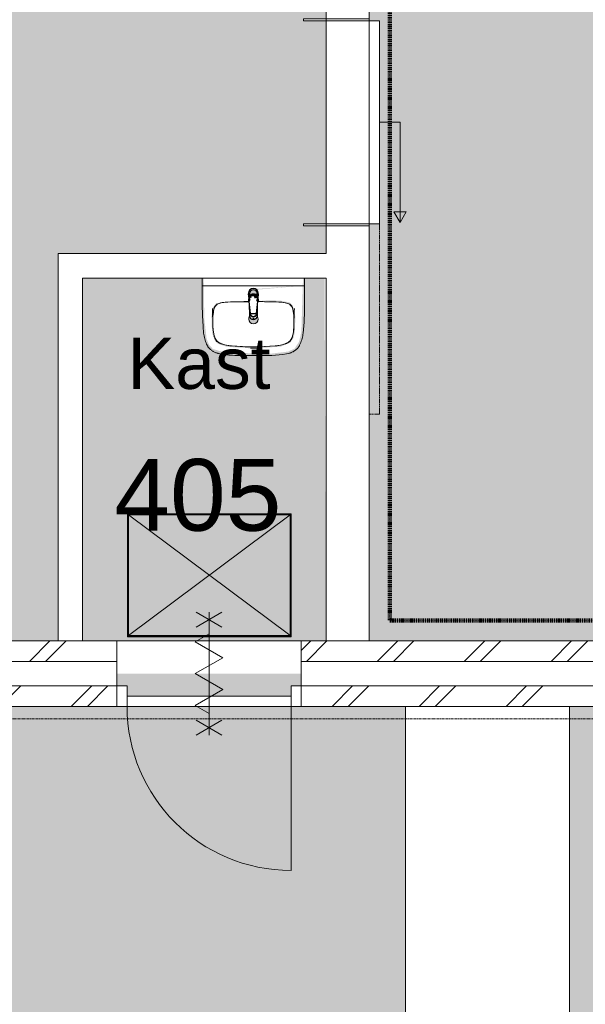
# Model space of a CAD drawing. Header units: millimetres. Extents: x 16153 to 91926, y 4686 to 113494.
# Tile 39 of 55: x 30527 to 33287, y 74738 to 79541. Entities that reach past the tile are written whole.
import ezdxf

# ---------------------------------------------------------------- set-up
doc = ezdxf.new("R2010")
doc.units = ezdxf.units.MM
for name, pattern in [('Afbreeklijn', [9, 5, -2, 0, -2]), ('ARC Dash', [4, 2, -2]), ('ARC Grid Line', [22.225, 12.7, -3.175, 3.175, -3.175])]:
    doc.linetypes.add(name, pattern=pattern)
for name, color, linetype, lineweight in [('A--A2__Ruwbouw', 8, 'Continuous', 15), ('A--AR9__AlgVoorz', 1, 'Continuous', 9), ('A--L$01A__Algemeen', 7, 'Continuous', 9), ('A--L$07A__Stramien', 1, 'Continuous', 13), ('A--L22__Binnenwanden', 2, 'Continuous', 9), ('A--L3__Afbouw', 2, 'Continuous', 9), ('A--L74__VasteSanitaireVoorz', 1, 'Continuous', 9), ('A--L82__LosseGebruikersInvent', 1, 'Continuous', 9), ('A--LD21__DetailPenFijnHidden', 1, 'Continuous', 9), ('A--LD30__DetailPenMiddel', 3, 'Continuous', 9), ('A--LR9__AlgVoorz', 7, 'Continuous', 9), ('A--TR9__AlgVoorz', 1, 'Continuous', 13)]:
    doc.layers.add(name, color=color, linetype=linetype, lineweight=lineweight)
doc.styles.add('Arial', font='arial.ttf', dxfattribs={"height": 350})
doc.styles.add('Arial_1', font='arial.ttf', dxfattribs={"height": 250})
pattern_1 = [(225, (37462.76, 76511.44), (212.132, -212.132), []), (225, (37462.76, 74311.44), (212.132, -212.132), [])]

# ---------------------------------------------------------------- blocks, each defined once
blk = doc.blocks.new('32_DO_WB_vo deur enkel2 - vo 2-2241165-AB-Begane grond')
at = {"layer": 'A--L$01A__Algemeen'}
for p, q in [((56.7, 300), (183.3, 226.9)), ((56.7, 226.9), (183.3, 300)), ((120, -300), (120, 300)), ((120, -300), (120, 300)), ((120, -300), (120, 300)), ((52.5, 155.9), (120, 194.9)), ((187.5, 77.9), (52.5, 155.9)), ((52.5, 0), (187.5, 77.9)), ((187.5, -77.9), (52.5, 0)), ((52.5, -155.9), (187.5, -77.9)), ((120, -194.9), (52.5, -155.9)), ((520, -160), (520, -960)), ((56.7, -300), (183.3, -226.9)), ((56.7, -226.9), (183.3, -300))]:
    blk.add_line(p, q, dxfattribs=at)
blk.add_arc((520, -160), 800, 180, 270, dxfattribs=at)
at = {"layer": 'A--L3__Afbouw'}
for p, q in [((-330, -160), (-330, -60)), ((-330, -60), (-280, -60)), ((-280, -60), (-280, -160)), ((520, -160), (520, -60)), ((520, -60), (570, -60)), ((570, -60), (570, -160)), ((-280, -110), (520, -110)), ((-280, -160), (-280, -110)), ((520, -110), (520, -160)), ((-280, -160), (-330, -160)), ((520, -160), (-280, -160)), ((570, -160), (520, -160))]:
    blk.add_line(p, q, dxfattribs=at)
blk = doc.blocks.new('74_PF_wastafel 50x38_sphinx300_un - 74_PF_wastafel 50x38_sphinx300_un-V25-AB-Begane grond')
at = {"layer": 'A--L74__VasteSanitaireVoorz'}
for p, q in [((-250, 0), (-250, -37.5)), ((250, -37.5), (250, 0)), ((-250, -37.5), (-250, -129)), ((-250, -37.5), (-241, -37.5)), ((-250, -37.5), (-242, -37.5)), ((-242, -37.5), (242, -37.5)), ((242, -37.5), (250, -37.5)), ((250, -129), (250, -37.5)), ((-124.1, -117.2), (-20.7, -115.6)), ((21.7, -115.1), (124.1, -117.2))]:
    blk.add_line(p, q, dxfattribs=at)
at = {"layer": 'A--L74__VasteSanitaireVoorz', "lineweight": 25}
for p, q in [((-21, -99.7), (-23.8, -77.6)), ((23.8, -77.6), (21, -99.7)), ((-23, -98.5), (-23, -107.4)), ((-23, -98.5), (-21.6, -106)), ((-20, -98.6), (-23, -98.5)), ((-21.8, -114.8), (-15.5, -173.4)), ((-20.7, -113.1), (-21, -99.6)), ((-20.8, -101.2), (-20.6, -113)), ((-20.5, -126.4), (-19.8, -183.7)), ((15.5, -173.4), (21.8, -114.8)), ((19.7, -183.7), (20.4, -126.7)), ((23, -98.5), (20, -98.6)), ((21, -99.6), (20.6, -114.9)), ((20.6, -114.9), (20.8, -101.2)), ((23, -107.4), (23, -98.5)), ((-15.3, -173.4), (0, -173.4)), ((-15.2, -173.4), (15.2, -173.4)), ((0, -173.4), (15.3, -173.4))]:
    blk.add_line(p, q, dxfattribs=at)
at = {"layer": 'A--L74__VasteSanitaireVoorz', "flags": 128}
for points in [[(250, -37.5), (249.7, -37.5), (248.8, -37.5), (247.4, -37.5), (245.5, -37.5), (243.3, -37.5), (241, -37.5)], [(-250, -129), (-248.9, -182.6), (-245.7, -236.1), (-242.7, -269.1)], [(-193, -153.2), (-192.7, -151.6), (-192.3, -150.1), (-191.8, -148.6), (-191.3, -147.1), (-190.7, -145.6), (-190.1, -144.1), (-189.4, -142.7), (-188.6, -141.3), (-187.8, -139.9), (-187, -138.6), (-186.1, -137.3), (-185.1, -136), (-184.1, -134.8), (-183, -133.6), (-181.9, -132.5), (-180.8, -131.4), (-179.6, -130.3), (-178.3, -129.3), (-177.1, -128.5)], [(-167.2, -123.7), (-159.8, -121.9), (-152.4, -120.3), (-145, -119.1), (-137.5, -118.1), (-129.9, -117.5), (-124.1, -117.2)], [(124.1, -117.2), (131.7, -117.6), (139.2, -118.3), (146.7, -119.4), (154.2, -120.7), (161.6, -122.3), (167.2, -123.7)], [(177.1, -128.5), (178.4, -129.4), (179.6, -130.4), (180.8, -131.5), (182, -132.6), (183.1, -133.7), (184.2, -134.9), (185.2, -136.1), (186.1, -137.4), (187, -138.7), (187.9, -140), (188.7, -141.4), (189.4, -142.8), (190.1, -144.2), (190.8, -145.7), (191.3, -147.2), (191.9, -148.7), (192.3, -150.2), (192.7, -151.8), (193, -153.2)], [(242.7, -269.1), (247.2, -215.7), (249.6, -162.1), (250, -129)], [(-197.2, -242.1), (-197.9, -221.1), (-197.7, -200.1), (-197.2, -187.1)], [(-197.2, -187.1), (-196.5, -177.3), (-195.4, -167.6), (-193.9, -157.9), (-193, -153.2)], [(193, -153.2), (194.7, -162.8), (196, -172.5), (196.9, -182.3), (197.2, -187.1)], [(197.2, -187.1), (197.9, -208), (197.7, -229), (197.2, -242.1)], [(-242.7, -269.1), (-241.8, -276), (-240.7, -282.8), (-239.3, -289.5), (-237.6, -296.2), (-235.7, -302.8), (-233.4, -309.4), (-231, -315.8), (-228.3, -322.2), (-225.6, -327.8)], [(-191.5, -282.5), (-193.4, -273.3), (-195, -264.1), (-196.2, -254.8), (-197, -245.4), (-197.2, -242.1)], [(-157.2, -320.6), (-159.2, -319.8), (-161.1, -319), (-163.1, -318.1), (-164.9, -317.2), (-166.8, -316.1), (-168.6, -315), (-170.3, -313.9), (-172, -312.6), (-173.7, -311.3), (-175.3, -309.9), (-176.8, -308.5), (-178.3, -307), (-179.8, -305.4), (-181.1, -303.8), (-182.4, -302.1), (-183.6, -300.4), (-184.8, -298.6), (-185.9, -296.8), (-186.9, -295), (-187.8, -293.1), (-188.7, -291.1), (-189.5, -289.2), (-190.2, -287.2), (-190.8, -285.2), (-191.3, -283.1), (-191.5, -282.5)], [(191.5, -282.5), (191, -284.5), (190.4, -286.6), (189.7, -288.6), (188.9, -290.5), (188.1, -292.5), (187.2, -294.4), (186.2, -296.2), (185.1, -298.1), (184, -299.9), (182.8, -301.6), (181.5, -303.3), (180.2, -304.9), (178.8, -306.5), (177.3, -308), (175.8, -309.5), (174.2, -310.9), (172.6, -312.2), (170.9, -313.5), (169.1, -314.7), (167.3, -315.8), (165.5, -316.9), (163.6, -317.8), (161.7, -318.8), (159.8, -319.6), (157.8, -320.3), (157.2, -320.6)], [(197.2, -242.1), (196.5, -251.4), (195.4, -260.7), (194, -270), (192.2, -279.2), (191.5, -282.5)], [(225.6, -327.8), (228.5, -321.6), (231.2, -315.2), (233.7, -308.8), (235.8, -302.2), (237.8, -295.6), (239.4, -288.9), (240.8, -282.1), (241.9, -275.3), (242.7, -269.1)], [(-225.6, -327.8), (-224.3, -330.3), (-222.9, -332.7), (-221.5, -335), (-219.9, -337.3), (-218.3, -339.5), (-216.5, -341.6), (-214.7, -343.7), (-212.8, -345.7), (-210.8, -347.6), (-208.8, -349.5), (-206.8, -351.1)], [(-106.8, -331.3), (-115.2, -330.4), (-123.6, -329.1), (-131.9, -327.5), (-140.1, -325.6), (-148.3, -323.4), (-156.3, -320.8), (-157.2, -320.6)], [(106.8, -331.3), (57.9, -334.6), (8.9, -335.9), (-40, -335.3), (-89, -332.7), (-106.8, -331.3)], [(157.2, -320.6), (149.1, -323.2), (141, -325.4), (132.8, -327.4), (124.5, -329), (116.1, -330.2), (107.7, -331.2), (106.8, -331.3)], [(206.8, -351.1), (209, -349.3), (211, -347.5), (213, -345.5), (214.9, -343.5), (216.7, -341.5), (218.4, -339.3), (220, -337.1), (221.6, -334.8), (223.1, -332.5), (224.4, -330.1), (225.6, -327.8)], [(-206.8, -351.1), (-204.1, -353.1), (-201.4, -355.1), (-198.5, -356.9), (-195.6, -358.6), (-192.6, -360.2), (-189.6, -361.7), (-186.5, -363.1), (-183.3, -364.3), (-180.1, -365.4), (-176.9, -366.4), (-173.6, -367.3), (-172.1, -367.6)], [(-172.1, -367.6), (-154.6, -371.1), (-137, -373.8), (-119.3, -375.9), (-101.5, -377.2), (-90, -377.7)], [(-90, -377.7), (32.9, -378.8), (90, -377.7)], [(90, -377.7), (107.8, -376.8), (125.6, -375.2), (143.2, -372.9), (160.8, -369.9), (172.1, -367.6)], [(172.1, -367.6), (175.4, -366.8), (178.6, -365.9), (181.9, -364.8), (185, -363.7), (188.2, -362.4), (191.2, -360.9), (194.2, -359.4), (197.2, -357.7), (200.1, -355.9), (202.9, -354), (205.6, -352), (206.8, -351.1)]]:
    blk.add_lwpolyline(points, dxfattribs=at)
at = {"layer": 'A--L74__VasteSanitaireVoorz', "lineweight": 25, "flags": 128}
for points in [[(-21.7, -114.9), (-18.5, -144.2), (-15.2, -173.4)], [(-19.6, -103.8), (-19.3, -104.6), (-19, -105.3), (-18.6, -106.1)], [(15.2, -173.4), (18.5, -144.2), (21.7, -114.9)], [(17.5, -112.5), (21.6, -106), (23, -98.5)], [(17.7, -107.9), (18.1, -107.2), (18.5, -106.4), (18.8, -105.7), (19.1, -104.9), (19.4, -104.1), (19.6, -103.8)], [(-15.5, -173.4), (-15.5, -174.1), (-15.5, -174.7), (-15.4, -175.3), (-15.3, -175.9), (-15.2, -176.5), (-15.1, -177.1), (-14.9, -177.7), (-14.8, -178.3), (-14.5, -178.9), (-14.3, -179.5), (-14.1, -180.1), (-13.8, -180.6), (-13.5, -181.2), (-13.2, -181.7), (-12.8, -182.2), (-12.5, -182.7), (-12.1, -183.2), (-11.7, -183.7), (-11.3, -184.1), (-10.8, -184.6), (-10.4, -185), (-9.9, -185.4), (-9.4, -185.8), (-8.9, -186.2), (-8.4, -186.5), (-7.9, -186.8), (-7.3, -187.1), (-6.8, -187.4), (-6.2, -187.7), (-5.6, -187.9), (-5, -188.1), (-4.5, -188.3), (-3.9, -188.5), (-3.3, -188.6), (-2.6, -188.8), (-2, -188.8), (-1.4, -188.9), (-0.8, -189), (-0.2, -189), (0.5, -189), (1.1, -188.9), (1.7, -188.9), (2.3, -188.8), (2.9, -188.7), (3.5, -188.6), (4.1, -188.4), (4.7, -188.2), (5.3, -188), (5.9, -187.8), (6.5, -187.6), (7, -187.3), (7.6, -187), (8.1, -186.7), (8.6, -186.4), (9.1, -186), (9.6, -185.6), (10.1, -185.2), (10.6, -184.8), (11, -184.4), (11.5, -183.9), (11.9, -183.5), (12.3, -183), (12.6, -182.5), (13, -182), (13.3, -181.4), (13.6, -180.9), (13.9, -180.4), (14.2, -179.8), (14.4, -179.2), (14.6, -178.6), (14.8, -178.1), (15, -177.5), (15.2, -176.9), (15.3, -176.2), (15.4, -175.6), (15.5, -175), (15.5, -174.4), (15.5, -173.8), (15.5, -173.4)]]:
    blk.add_lwpolyline(points, dxfattribs=at)
at = {"layer": 'A--L74__VasteSanitaireVoorz', "lineweight": 25}
for start, end in [(0, 180), (180, 243.6372), (288, 0)]:
    blk.add_arc((0, -74.6), 24, start, end, dxfattribs=at)
at = {"layer": 'A--L74__VasteSanitaireVoorz'}
for centre, radius, start, end in [((0, -75), 17.5, 0, 180), ((0, -75), 17.5, 180, 240), ((0, -75), 17.5, 75, 105), ((0, -75), 17.5, 285, 0), ((0, -75), 17.5, 285, 300), ((-154, -160.8), 39.8, 125.6177, 169.0021), ((-159, -153.8), 31.2, 105.2254, 125.6177), ((-117.5, -306.2), 189.1, 92.0128, 105.2254), ((0, -3649.7), 3534.7, 90.3412, 92.0128), ((0, -3649.7), 3534.7, 87.9872, 89.6485), ((117.5, -306.2), 189.1, 74.7746, 87.9872), ((159, -153.8), 31.2, 54.3823, 74.7746), ((154, -160.8), 39.8, 10.9979, 54.3823), ((1090.6, -129), 1290.6, 180.891, 183), ((327.2, -214.6), 525.1, 176.9979, 183.0021), ((47.1, -199.9), 244.6, 169.0021, 176.9979), ((0, -200), 23, 150, 180), ((0, -200), 23, 360, 30), ((-47.1, -199.9), 244.6, 3.0021, 10.9979), ((-327.2, -214.6), 525.1, 356.9979, 3.0021), ((-1090.6, -129), 1290.6, 357, 359.109), ((0, -200), 23, 180, 0), ((36.8, -229.8), 234.3, 183.0021, 192.9979), ((-140, -270.6), 52.8, 192.9979, 251.0021), ((140, -270.6), 52.8, 288.9979, 347.0021), ((-36.8, -229.8), 234.3, 347.0021, 356.9979), ((-71, -251.1), 122.6, 198.2459, 206.4169), ((-163.9, -297.2), 18.9, 206.4169, 231.4261), ((-88.4, -120.6), 211.5, 251.0021, 264.9979), ((0, 889), 1224.9, 264.9979, 275.0021), ((88.4, -120.6), 211.5, 275.0021, 288.9979), ((163.9, -297.2), 18.9, 308.5739, 333.5831), ((71, -251.1), 122.6, 333.5831, 341.7541), ((0, 2695.4), 3038.4, 269.7219, 270.2781)]:
    blk.add_arc(centre, radius, start, end, dxfattribs=at)
at = {"layer": 'A--L74__VasteSanitaireVoorz', "lineweight": 25}
for centre, major_axis, ratio, start_param, end_param in [((0, -97.9), (20.5, 0), 0.967332, 1.570796, 3.665191), ((0, -99.6), (20.1, 0), 0.870402, 1.570796, 3.08442), ((0, -97.9), (20.5, 0), 0.967332, 5.759587, 7.853982), ((0, -99.6), (20.1, 0), 0.870402, 0.057173, 1.570796), ((0, -98.5), (20, 0), 0.97026, 3.144451, 3.592433), ((0, -98.5), (20, 0), 0.97026, 5.832345, 6.280327), ((0, -183.7), (19.7, 0), 0.967332, 3.141593, 6.283185), ((0, -186.6), (11.5, 0), 0.973197, 4.45059, 4.974188)]:
    blk.add_ellipse(centre, major_axis=major_axis, ratio=ratio, start_param=start_param, end_param=end_param, dxfattribs=at)
for points, knots in [([(23, -98.5), (23, -95.5), (21.9, -91.3), (18.8, -86.9), (16.7, -84.7), (14.8, -83.2), (12.8, -81.9), (10, -80.4), (5.9, -79.1), (1.9, -78.5), (-1.5, -78.6), (-4.5, -78.9), (-7.9, -79.7), (-11.6, -81.1), (-14.8, -83.2), (-17.7, -85.6), (-20, -88.5), (-21.7, -91.7), (-22.7, -95), (-23, -97.3), (-23, -98.5)], [-1, -1, -1, -1, -0.861111, -0.791667, -0.756944, -0.722222, -0.6875, -0.652778, -0.583333, -0.513889, -0.479167, -0.444444, -0.388889, -0.333333, -0.277778, -0.222222, -0.166667, -0.111111, -0.055556, 0, 0, 0, 0]), ([(-23, -107.4), (-23, -104), (-21.9, -99.2), (-18.8, -94), (-16.6, -91.6), (-14.8, -89.9), (-12.8, -88.3), (-9.9, -86.7), (-5.9, -85.2), (-1.9, -84.5), (1.5, -84.6), (4.5, -84.9), (7.9, -85.8), (11.5, -87.5), (14.8, -89.8), (17.7, -92.6), (20, -95.9), (21.7, -99.6), (22.7, -103.3), (23, -106), (23, -107.4)], [-1, -1, -1, -1, -0.861111, -0.791667, -0.756944, -0.722222, -0.6875, -0.652778, -0.583333, -0.513889, -0.479167, -0.444444, -0.388889, -0.333333, -0.277778, -0.222222, -0.166667, -0.111111, -0.055556, 0, 0, 0, 0]), ([(-21.2, -97.3), (-21.1, -94.2), (-20.1, -90), (-17.2, -85.6), (-15.2, -83.5), (-13.5, -82), (-11.6, -80.7), (-9, -79.3), (-5.4, -78), (-1.7, -77.4), (1.4, -77.5), (4.1, -77.7), (7.2, -78.5), (10.5, -80), (13.5, -81.9), (16.1, -84.3), (18.3, -87.2), (19.9, -90.4), (20.9, -93.7), (21.1, -96), (21.2, -97.3)], [-1, -1, -1, -1, -0.861111, -0.791667, -0.756944, -0.722222, -0.6875, -0.652778, -0.583333, -0.513889, -0.479167, -0.444444, -0.388889, -0.333333, -0.277778, -0.222222, -0.166667, -0.111111, -0.055556, 0, 0, 0, 0]), ([(-18.6, -103.3), (-18.7, -103.1), (-19.1, -102.7), (-19.5, -102.1), (-19.8, -101.5), (-20.1, -101), (-20.4, -100.5), (-20.6, -100), (-20.8, -99.6), (-20.9, -99.5)], [0.7142857, 0.7142857, 0.7142857, 0.7142857, 0.75, 0.7857143, 0.8214286, 0.8571429, 0.8928571, 0.9285714, 1, 1, 1, 1]), ([(20.8, -99.5), (20.8, -99.7), (20.6, -100), (20.4, -100.5), (20.1, -101), (19.8, -101.5), (19.5, -102.1), (19.1, -102.7), (18.8, -103.1), (18.5, -103.5), (18.1, -104), (17.4, -104.7), (16.7, -105.3), (16.3, -105.7)], [0, 0, 0, 0, 0.0714286, 0.1071429, 0.1428571, 0.1785714, 0.2142857, 0.25, 0.2678571, 0.2857143, 0.3214286, 0.3571429, 0.4285714, 0.4285714, 0.4285714, 0.4285714]), ([(15.3, -173.4), (15.3, -175.8), (14.6, -179), (12.6, -182.5), (11.1, -184.1), (9.9, -185.3), (8.5, -186.3), (6.7, -187.5), (4, -188.5), (0.7, -189), (-2.5, -188.8), (-5.3, -188), (-7.7, -186.9), (-9.9, -185.3), (-11.8, -183.4), (-13.4, -181.2), (-14.5, -178.7), (-15.1, -176.2), (-15.3, -174.4), (-15.3, -173.4)], [-1, -1, -1, -1, -0.861111, -0.791667, -0.756944, -0.722222, -0.6875, -0.652778, -0.583333, -0.513889, -0.444444, -0.388889, -0.333333, -0.277778, -0.222222, -0.166667, -0.111111, -0.055556, 0, 0, 0, 0])]:
    blk.add_open_spline(points, degree=3, knots=knots, dxfattribs=at)
for points in [[(-21.7, -114.9), (-22.2, -113.7), (-22.8, -111.2), (-23, -108.7), (-23, -107.4)], [(-20.8, -101.2), (-20.9, -100.5), (-21.1, -99.2), (-21.2, -97.9), (-21.2, -97.3)], [(-20.9, -99.5), (-21, -99.3), (-21, -99.4), (-20.9, -100.4), (-20.8, -101.2)], [(21.2, -97.3), (21.2, -97.9), (21.1, -99.2), (20.9, -100.5), (20.8, -101.2)], [(20.8, -101.2), (20.9, -100.5), (21, -99.5), (21, -99.3), (20.8, -99.5)], [(23, -107.4), (23, -108.7), (22.8, -111.2), (22.2, -113.7), (21.7, -114.9)]]:
    blk.add_open_spline(points, degree=3, dxfattribs=at)
at = {"layer": 'A--L74__VasteSanitaireVoorz'}
for points in [[(76, -115.8), (76, -115.8), (75.5, -115.8), (73.6, -115.8), (70.6, -115.7), (66.9, -115.6), (63.1, -115.6), (59.4, -115.5), (56.4, -115.5), (54.5, -115.4), (54, -115.4), (54, -115.4)], [(54, -115.4), (54, -115.4), (54.5, -115.4), (56.4, -115.5), (59.4, -115.5), (63.1, -115.6), (66.9, -115.6), (70.6, -115.7), (73.6, -115.8), (75.5, -115.8), (76, -115.8), (76, -115.8)]]:
    blk.add_open_spline(points, degree=3, dxfattribs=at)
blk = doc.blocks.new('32_DO_WB_vo Schuifdeur - vo-2245504-AB-Begane grond')
at = {"layer": 'A--L$01A__Algemeen'}
for p, q in [((120, 255.4), (610, 255.4)), ((120, 155.4), (120, 255.4)), ((558, 285.4), (610, 255.4)), ((558, 225.4), (558, 285.4)), ((610, 255.4), (558, 225.4))]:
    blk.add_line(p, q, dxfattribs=at)
at = {"layer": 'A--L3__Afbouw'}
for p, q in [((615, 155.4), (-375, 155.4)), ((-375, 155.4), (-375, 105)), ((615, 105), (615, 155.4)), ((-375, 105), (-385, 105)), ((-385, 105), (-385, -215)), ((-375, 105), (615, 105)), ((-375, -215), (-375, 105)), ((625, 105), (615, 105)), ((615, 105), (615, -215)), ((625, -215), (625, 105)), ((-385, -215), (-375, -215)), ((615, -215), (625, -215))]:
    blk.add_line(p, q, dxfattribs=at)
at = {"layer": 'A--L3__Afbouw', "linetype": 'ARC Dash', "lineweight": 15}
for p, q in [((615, 105), (615, 155.4)), ((615, 155.4), (1545, 155.4)), ((1545, 155.4), (1545, 105)), ((1545, 105), (615, 105))]:
    blk.add_line(p, q, dxfattribs=at)
blk = doc.blocks.new('33_GM_FB_Hatch - maatwerk-2234270-AB-Begane grond')
at = {"layer": 'A--LD21__DetailPenFijnHidden'}
for p, q in [((-300, -400), (-300, 400)), ((300, 400), (-300, 400)), ((-300, -400), (-300, 400)), ((300, 400), (-300, 400)), ((-298, 398), (-298, -398)), ((298, 398), (-298, 398)), ((-296, -396), (-296, 396)), ((-296, 396), (296, 396)), ((-295.5, 395.5), (-295.5, -395.5)), ((-295.5, 395.5), (295.5, 395.5)), ((-294, 394), (294, -394)), ((-294, 394), (-294, -394)), ((294, 394), (-294, 394)), ((-294, -394), (292, 392)), ((294, -394), (294, 394)), ((295.5, -395.5), (295.5, 395.5)), ((296, 396), (296, -396)), ((298, -398), (298, 398)), ((300, 400), (300, -400)), ((300, 400), (300, -400)), ((300, -400), (-300, -400)), ((300, -400), (-300, -400)), ((-298, -398), (298, -398)), ((296, -396), (-296, -396)), ((-295.5, -395.5), (295.5, -395.5)), ((-294, -394), (294, -394))]:
    blk.add_line(p, q, dxfattribs=at)
blk = doc.blocks.new('73_FU_Keukentop - Type 1-2249171-AB-Begane grond')
at = {"layer": 'A--L82__LosseGebruikersInvent'}
for p, q in [((1904, 400), (-1904, 400)), ((1904, -400), (1904, 400)), ((-1904, -400), (1904, -400))]:
    blk.add_line(p, q, dxfattribs=at)

msp = doc.modelspace()

# ---------------------------------------------------------------- hatches: boundary and pattern name
at = {"layer": 'A--A2__Ruwbouw', "lineweight": 9}
h = msp.add_hatch(dxfattribs=at)
h.set_pattern_fill('FP_5', color=256, angle=-315, style=0, pattern_type=2)
h.set_pattern_definition(pattern_1)
h.paths.add_polyline_path([(34832.5, 76411.4), (36041.3, 76411.4), (36041.3, 76511.4), (31900.8, 76511.4), (31900.8, 76411.4), (32964.5, 76411.4)])
h.paths.add_polyline_path([(25492.5, 76411.4), (31000.8, 76411.4), (31000.8, 76511.4), (24011.3, 76511.4), (24011.3, 76411.4), (24414.3, 76411.4)])
h.paths.add_polyline_path([(52353.3, 76411.4), (52573.3, 76411.4), (52573.3, 76511.4), (51483.3, 76511.4), (51483.3, 76411.4), (52111.4, 76411.4)])
h.paths.add_polyline_path([(22921.3, 76411.4), (23111.3, 76411.4), (23111.3, 76511.4), (22252.3, 76511.4), (22252.3, 76411.4), (22690.5, 76411.4)])
h.paths.add_polyline_path([(50278.5, 76411.4), (50583.3, 76411.4), (50583.3, 76511.4), (47808.3, 76511.4), (47808.3, 76411.4), (49776.4, 76411.4)])
h.paths.add_polyline_path([(46040.4, 76411.4), (46708.3, 76411.4), (46708.3, 76511.4), (36941.3, 76511.4), (36941.3, 76411.4), (42304.4, 76411.4)])
h = msp.add_hatch(dxfattribs=at)
h.set_pattern_fill('FP_5', color=256, angle=-315, style=0, pattern_type=2)
h.set_pattern_definition(pattern_1)
h.paths.add_polyline_path([(35978, 76191.4), (36041.3, 76191.4), (36041.3, 76291.4), (34467.3, 76291.4), (34467.3, 76191.4), (35971.3, 76191.4)])
h.paths.add_polyline_path([(36941.3, 76191.4), (40367.3, 76193.2), (40367.3, 76291.4), (36941.3, 76291.4), (36941.3, 76235.7)])
h.paths.add_polyline_path([(33209.2, 76191.4), (34367.3, 76191.4), (34367.3, 76291.4), (31900.8, 76291.4), (31900.8, 76191.4), (32964.5, 76191.4)])
h.paths.add_polyline_path([(41064.6, 76191.4), (46367.3, 76196.3), (46367.3, 76291.4), (40467.3, 76291.4), (40467.3, 76191.4), (40864.6, 76191.4)])
h.paths.add_polyline_path([(50278.5, 76191.4), (50583.3, 76191.4), (50583.3, 76291.4), (47808.3, 76291.4), (47808.3, 76196.4), (46708.3, 76201.4), (46708.3, 76291.4), (46467.3, 76291.4), (46467.3, 76191.4), (49776.4, 76191.4)])
h.paths.add_polyline_path([(30629.5, 76191.4), (31000.8, 76191.4), (31000.8, 76291.4), (28467.3, 76291.4), (28467.3, 76191.4), (30474.3, 76191.4)])
h.paths.add_polyline_path([(52111.4, 76191.4), (52353.3, 76191.4), (52353.3, 76291.4), (51483.3, 76291.4), (51483.3, 76191.4), (51781.7, 76191.4)])
h.paths.add_polyline_path([(22452.3, 76191.4), (23111.3, 76191.4), (23111.3, 76291.4), (22452.3, 76291.4), (22452.3, 76201.4)])
h.paths.add_polyline_path([(24011.3, 76191.4), (28367.3, 76191.4), (28367.3, 76291.4), (24011.3, 76291.4)])
h.paths.add_polyline_path([(40377.3, 76201.4), (40457.3, 76201.4), (40457.3, 76281.4), (40377.3, 76281.4), (40377.3, 76258)])
h.paths.add_polyline_path([(22362.3, 76201.4), (22442.3, 76203.3), (22442.3, 76281.4), (22362.3, 76281.4)])
h.paths.add_polyline_path([(28457.3, 76201.4), (28457.3, 76281.4), (28377.3, 76281.4), (28377.3, 76201.4)])
h.paths.add_polyline_path([(46457.3, 76201.4), (46457.3, 76281.4), (46377.3, 76281.4), (46377.3, 76201.4)])
h.paths.add_polyline_path([(34377.3, 76201.4), (34457.3, 76201.4), (34457.3, 76281.4), (34377.3, 76281.4), (34377.3, 76256)])
at = {"layer": 'A--AR9__AlgVoorz'}
h = msp.add_hatch(color=7, dxfattribs=at)
h.paths.add_polyline_path([(52758.3, 75366.4), (53798.3, 75366.4), (53798.3, 76467.4), (55599.5, 76467.4), (54511.2, 94579.2), (53089, 94487.3), (53334, 90694.7), (50603.9, 87602.2), (32232.3, 86431.7), (32232.3, 79536.4), (32282.7, 79536.4), (32282.7, 78546.4), (32232.3, 78546.4), (32232.3, 76511.4), (36051.3, 76511.4), (36051.3, 76561.9), (36931.3, 76561.9), (36931.3, 76511.4), (50593.3, 76511.4), (50593.3, 76561.9), (51473.3, 76561.9), (51473.3, 76511.4), (52513.3, 76511.4), (52513.3, 79246.3), (50901.8, 80666.9), (52544.6, 82566.9), (52620.3, 82501.4), (51042.3, 80676.4), (52613.3, 79291.4), (52613.3, 76511.4), (52573.3, 76504.7), (52573.3, 75366.4), (52672.9, 75366.4)])
h.paths.add_polyline_path([(48103.1, 77005), (47803.1, 77005), (47803.1, 77305), (48103.1, 77305), (48103.1, 77101.8)])
h.paths.add_polyline_path([(47908.4, 80656.4), (47773.4, 80656.4), (47773.4, 80956.4), (48073.4, 80956.4), (48073.4, 80656.4)])
h = msp.add_hatch(color=7, dxfattribs=at)
h.paths.add_polyline_path([(28928.2, 76511.4), (30714.3, 76512.2), (30714.3, 78401.4), (32022.3, 78401.4), (32022.3, 78536.4), (31912.3, 78536.4), (31912.3, 78546.4), (32022.3, 78546.4), (32022.3, 79536.4), (31912.3, 79536.4), (31912.3, 79546.4), (32022.3, 79546.4), (32022.3, 86418.3), (24525.3, 85937.8), (24525.3, 85211.4), (20814.3, 85211.4), (20814.3, 85261.4), (20744.3, 85261.4), (20744.3, 84259.4), (20814.3, 84259.4), (20819.3, 83714.4), (25111.3, 83713), (25111.3, 82233.1), (25390.7, 82233.1), (25390.7, 81933.1), (25111.3, 81933.1), (25111.3, 81613), (24511.3, 81613), (24513.2, 79120.4), (28928.2, 79120.4), (28928.2, 76536.1)])
h.paths.add_polyline_path([(24786.3, 82024.2), (24759.3, 82029.4), (24780.8, 82024.8)])
h.paths.add_polyline_path([(24950.8, 82090.4), (25007.7, 82162), (24991.2, 82146.8), (24957.6, 82098.2)])
h.paths.add_polyline_path([(24831.2, 82029), (24872.8, 82040.6), (24919, 82062.6), (24961.5, 82095.9), (24834.5, 82029.9)])
h.paths.add_polyline_path([(24538.4, 82234.9), (24536.8, 82282.2), (24537.4, 82253.5)])
h.paths.add_polyline_path([(24656.7, 82066.1), (24610.2, 82101.3), (24574.5, 82142.2), (24582.1, 82144.7), (24557.6, 82189), (24545.2, 82219.4), (24535.1, 82255.3), (24535.4, 82290.4), (24542.9, 82326.8), (24544.6, 82343.8), (24578.4, 82415.2), (24605.6, 82454.9), (24583.7, 82428.8), (24557.2, 82383.2), (24529.7, 82309.2), (24537.3, 82219.4), (24554.6, 82171.8), (24583.2, 82125.2), (24618.8, 82087.8), (24663.3, 82057), (24661, 82059.8)])
h.paths.add_polyline_path([(24656.7, 82066.1), (24631.7, 82087.8), (24653.8, 82068.4)])
h.paths.add_polyline_path([(24723.8, 82041), (24721.7, 82043.4), (24723.2, 82041.1)])
h.paths.add_polyline_path([(24838.7, 82041.6), (24878.7, 82055.8), (24864.8, 82055.4), (24838.6, 82041.8)])
h.paths.add_polyline_path([(24653.8, 82082), (24621.7, 82109.6), (24651.7, 82083.6)])
h.paths.add_polyline_path([(24558, 82204.8), (24548.6, 82253.3), (24557.6, 82206.7)])
h.paths.add_polyline_path([(25035.4, 82259.4), (25035, 82346), (25016.2, 82396.5), (24987.3, 82442.1), (25005.7, 82403.9), (25029.5, 82350.6), (25037.5, 82272.8)])
h.paths.add_polyline_path([(25033.3, 82310.6), (25024.4, 82348), (25032.9, 82311)])
h.paths.add_polyline_path([(25014.5, 82359.8), (24992.2, 82403.9), (25011.4, 82364.4), (25014.5, 82359.9)])
h.paths.add_polyline_path([(24550.9, 82384.5), (24622.3, 82476.7), (24590.2, 82449), (24551.4, 82385.5)])
h.paths.add_polyline_path([(24998, 82407.1), (24939.1, 82478.3), (24947.9, 82480.2), (24877.4, 82519.8), (24813.7, 82536.6), (24759.4, 82536.6), (24807.4, 82535.9), (24873.3, 82519.8), (24920.6, 82490.3), (24970.2, 82442.1), (24997.8, 82407.3)])
h.paths.add_polyline_path([(24874.2, 82507.2), (24868, 82511.3), (24874.1, 82507.2)])
h.paths.add_polyline_path([(24697.2, 82507.5), (24786.3, 82523.5), (24724.5, 82516.8), (24698.4, 82508)])
h.paths.add_polyline_path([(24849.9, 82526), (24824.6, 82530.2), (24766.4, 82533), (24792, 82530.9), (24848.5, 82526.2)])
h.paths.add_polyline_path([(24786.3, 82607.4), (24759.3, 82612.6), (24780.8, 82608)])
h.paths.add_polyline_path([(24950.8, 82673.6), (25007.7, 82745.2), (24991.2, 82730), (24957.6, 82681.4)])
h.paths.add_polyline_path([(24831.2, 82612.1), (24872.8, 82623.8), (24919, 82645.8), (24961.5, 82679.1), (24834.5, 82613.1)])
h.paths.add_polyline_path([(24538.4, 82818), (24536.8, 82865.4), (24537.4, 82836.7)])
h.paths.add_polyline_path([(24656.7, 82649.3), (24610.2, 82684.4), (24574.5, 82725.4), (24582.1, 82727.9), (24557.6, 82772.2), (24544.4, 82804.5), (24535.1, 82838.5), (24535.4, 82873.5), (24542.9, 82910), (24544.6, 82927), (24578.4, 82998.4), (24605.4, 83037.9), (24583.7, 83011.9), (24557.2, 82966.4), (24529.7, 82892.4), (24535.3, 82811.8), (24554.6, 82754.9), (24583.2, 82708.4), (24618.8, 82671), (24663.3, 82640.1), (24661, 82642.9)])
h.paths.add_polyline_path([(24656.7, 82649.3), (24631.4, 82671.2), (24653.8, 82651.5)])
h.paths.add_polyline_path([(24723.8, 82624.2), (24721.7, 82626.6), (24723.2, 82624.3)])
h.paths.add_polyline_path([(24838.7, 82624.8), (24878.7, 82639), (24861.6, 82637.4), (24838.6, 82624.9)])
h.paths.add_polyline_path([(30863, 82636.9), (30579.9, 82636.9), (30579.9, 82936.9), (30879.9, 82936.9), (30879.9, 82636.9)])
h.paths.add_polyline_path([(24653.8, 82665.2), (24621.7, 82692.8), (24651.7, 82666.8)])
h.paths.add_polyline_path([(24558, 82787.9), (24551.3, 82829.2), (24558, 82788)])
h.paths.add_polyline_path([(25035.4, 82842.6), (25035, 82929.2), (25016.2, 82979.7), (24987.3, 83025.3), (25005.7, 82987.1), (25029.5, 82933.8), (25037.5, 82856)])
h.paths.add_polyline_path([(25033.3, 82893.7), (25024.4, 82931.1), (25032.9, 82894.2)])
h.paths.add_polyline_path([(25014.5, 82943), (24992.2, 82987.1), (25011.4, 82947.6), (25014.5, 82943)])
h.paths.add_polyline_path([(24550.9, 82967.7), (24622.3, 83059.9), (24590.2, 83032.2), (24551.4, 82968.7)])
h.paths.add_polyline_path([(24998, 82990.3), (24939.1, 83061.5), (24947.9, 83063.4), (24877.4, 83102.9), (24813.7, 83119.7), (24759.4, 83119.7), (24807.4, 83119.1), (24873.3, 83102.9), (24922, 83072.4), (24970.2, 83025.3), (24997.8, 82990.5)])
h.paths.add_polyline_path([(24874.2, 83090.4), (24868, 83094.5), (24874.1, 83090.4)])
h.paths.add_polyline_path([(24697.2, 83090.7), (24786.3, 83106.7), (24724.5, 83100), (24698.4, 83091.1)])
h.paths.add_polyline_path([(24849.9, 83109.2), (24824.6, 83113.4), (24766.4, 83116.1), (24792, 83114.1), (24848.5, 83109.4)])
h.paths.add_polyline_path([(25479.3, 84994.4), (25179.3, 84994.4), (25179.3, 85294.4), (25479.3, 85294.4), (25479.3, 85062.6)])
h = msp.add_hatch(color=7, dxfattribs=at)
h.paths.add_polyline_path([(31908.3, 78244), (31645, 78225.8), (31654.9, 78218.8), (31650.4, 78201.9), (31661.8, 78194.1), (31667.3, 78191.9), (31676, 78188.2), (31684.2, 78211), (31679.6, 78224), (31851.6, 78239)])
h.paths.add_polyline_path([(31096.5, 76511.4), (32022.3, 76511.4), (32014.5, 78281.4), (31909.3, 78281.4), (31901.3, 78018), (31889.8, 77970.5), (31868.5, 77937.4), (31837.4, 77922.6), (31757, 77912.8), (31533.4, 77916.5), (31470.1, 77934.9), (31451.6, 77954.7), (31439.2, 77984.7), (31428.7, 78075.5), (31426.3, 78169.6), (31425.3, 78281.4), (30834.3, 78281.4), (30834.3, 76511.4), (31000.8, 76511.4)])
h.paths.add_polyline_path([(31667.3, 77938), (31801.1, 77946.7), (31848.8, 77967.6), (31863.1, 77989.3), (31869.9, 78018), (31871.9, 78094.8), (31859.8, 78147.4), (31842.8, 78162.6), (31797, 78171.2), (31687, 78173.6), (31797, 78163.7), (31836.4, 78155.5), (31860.3, 78128.2), (31865.1, 78066.9), (31858.7, 77999), (31840, 77969.4), (31799.6, 77954), (31774.1, 77950.2), (31645, 77946.5), (31532.3, 77954.7), (31491.5, 77974.1), (31472, 78019.1), (31470.1, 78094.4), (31477, 78131.4), (31500.1, 78157.7), (31563.5, 78164.6), (31485.5, 78158.9), (31469.4, 78137.2), (31462.6, 78094.8), (31465.5, 78013.3), (31480.6, 77973.2), (31494, 77960.5), (31537.1, 77946.1), (31631.4, 77939.6), (31666.5, 77938)])
h.paths.add_polyline_path([(31667.3, 78058.4), (31683.5, 78065.2), (31690.3, 78081.4), (31682.5, 78087.4), (31674.5, 78084.3), (31651, 78089.6), (31645, 78087.4), (31647.3, 78069.9), (31661.3, 78059.2)])
h = msp.add_hatch(color=7, dxfattribs=at)
h.paths.add_polyline_path([(30511.7, 71909.4), (30530.7, 71656.1), (30536.9, 71656.1), (30553.8, 71651.5), (30561.6, 71663), (30563.8, 71668.4), (30571.3, 71674.9), (30544.7, 71685.3), (30531.7, 71680.8), (30516.9, 71849.9)])
h.paths.add_polyline_path([(30565.5, 59236.4), (32464.3, 59236.4), (32464.3, 59341.4), (32474.3, 59341.4), (32477.3, 64638.4), (32486.8, 64638.4), (32488.9, 64641.4), (35124.3, 64641.4), (35124.3, 64591.4), (35924.3, 64592), (35924.3, 64641.4), (37524.3, 64641.4), (37524.3, 64591.4), (38324.3, 64591.4), (38324.3, 64641.4), (42764.3, 64641.4), (42764.3, 64552.4), (44744.2, 64556.4), (44744.2, 64641.4), (48798.3, 64641.4), (48798.3, 64556.4), (48825.8, 64556.4), (48833.7, 64661.4), (52253.3, 64661.4), (52253.3, 76191.4), (50300.3, 76191.4), (50300.3, 75233.4), (41704.3, 75233.4), (41704.3, 76191.4), (33209.2, 76191.4), (33209.2, 72383.4), (32409.2, 72383.4), (32409.2, 76191.4), (30474.3, 76191.4), (30474.3, 71910.4), (30737.7, 71902.5), (30785.2, 71891), (30818.3, 71869.7), (30833.1, 71838.6), (30842.9, 71758.2), (30839.2, 71534.6), (30820.8, 71471.3), (30801.7, 71453.2), (30771, 71440.3), (30680.2, 71429.8), (30584, 71427.4), (30474.3, 71426.4), (30474.3, 64638.4), (30461.8, 64650.9), (30461.8, 64638.4), (30396.8, 64638.4), (30396.8, 64548.4), (30286.8, 64548.4), (30286.8, 63748.4), (30396.8, 63748.4), (30396.8, 63658.4), (30461.8, 63658.4), (30461.8, 63645.9), (30474.3, 63658.4), (30474.3, 60645.4), (30424.3, 60645.4), (30424.3, 59845.4), (30474.3, 59845.4), (30469, 59631.4), (30464.3, 59631.4), (30464.3, 59341.4), (30474.3, 59341.4), (30475.9, 59236.4)])
h.paths.add_polyline_path([(30346.8, 63658.4), (30351.8, 63658.4), (30346.8, 63743.4)])
h.paths.add_polyline_path([(30406.8, 63728.4), (30406.8, 63748.4), (30356.8, 63763.4), (30358.8, 64533.4), (30406.8, 64548.4), (30406.8, 64568.4), (30436.8, 64568.4), (30429, 63728.4), (30414.4, 63728.4)])
h.paths.add_polyline_path([(32574.3, 64628.9), (32574.3, 64641.4), (32561.8, 64628.9)])
h.paths.add_polyline_path([(37634.4, 66285.4), (35496.7, 66289.4), (35500.7, 66304.3), (35844.2, 66305.4), (35840.2, 69126.6), (35496.7, 69129.4), (35496.8, 69144.3), (38106.7, 69141), (38101.4, 69126.6), (37759.2, 69125.4), (37763.2, 66304.3), (38106.7, 66297.9), (38106.7, 66286.6), (37759.2, 66285.4)])
h.paths.add_polyline_path([(37794.1, 66305.4), (37779.3, 66305.4), (37781.2, 69125.4), (37794.1, 69125.4), (37794.1, 66582.2)])
h.paths.add_polyline_path([(38088.7, 66305.4), (38086.9, 66305.4), (38090.7, 69125.4), (38106.6, 69125.4), (38101.4, 66305.4), (38089.7, 66305.4)])
h.paths.add_polyline_path([(35529.7, 66305.4), (35516.8, 66305.4), (35518.7, 69125.4), (35531.6, 69125.4), (35530.6, 66305.4)])
h.paths.add_polyline_path([(38085.3, 66305.4), (38071.9, 66305.4), (38075.7, 69125.4), (38086.7, 69125.4), (38085.7, 66305.4)])
h.paths.add_polyline_path([(35532, 66305.4), (35533.4, 69125.4), (35625.3, 69125.4), (35625.3, 66305.4), (35532.2, 66305.4)])
h.paths.add_polyline_path([(35512.7, 66305.4), (35496.9, 66305.4), (35500.7, 69125.4), (35516.6, 69125.4), (35513.8, 66305.4)])
h.paths.add_polyline_path([(38071.5, 66305.4), (37978.2, 66305.4), (37978.2, 69125.4), (38071.5, 69125.4), (38071.5, 66474.5)])
h.paths.add_polyline_path([(35715.7, 66305.4), (35715.7, 69125.4), (35809, 69125.4), (35807.6, 66305.4), (35766.5, 66305.4)])
h.paths.add_polyline_path([(37867.9, 66305.4), (37794.5, 66305.4), (37795.9, 69125.4), (37887.8, 69125.4), (37887.8, 66305.4)])
h.paths.add_polyline_path([(37763.2, 66305.4), (37759.4, 66305.4), (37763.2, 69125.4), (37779.1, 69125.4), (37775.2, 66305.4)])
h.paths.add_polyline_path([(35809.8, 66305.4), (35809.4, 66305.4), (35813.2, 69125.4), (35824.2, 69125.4), (35822.2, 66305.4), (35810.4, 66305.4)])
h.paths.add_polyline_path([(35824.8, 66305.4), (35824.4, 66305.4), (35828.2, 69125.4), (35844.1, 69125.4), (35840.2, 66305.4), (35825.4, 66305.4)])
h.paths.add_polyline_path([(33209.2, 66383.4), (32309.2, 66383.4), (32309.2, 70583.4), (33209.2, 70583.4), (33209.2, 66656.2)])
h.paths.add_polyline_path([(44832.7, 68707.4), (43114.2, 68707.4), (43114.2, 69721.4), (41917.3, 69725.4), (41917.3, 70221.4), (43114.2, 70224.1), (43114.2, 72321.4), (41917.3, 72325.4), (41917.3, 72821.4), (43114.2, 72829.1), (43114.2, 73543.4), (44914.2, 73543.4), (44914.2, 72821.4), (46114.2, 72817.4), (46114.2, 72321.4), (44914.2, 72321.4), (44914.2, 70221.4), (46114.2, 70217.4), (46114.2, 69721.4), (44914.2, 69721.4), (44914.2, 68707.4)])
h.paths.add_polyline_path([(47614.2, 69437.7), (47614.2, 70137.7), (50453.2, 70130.8), (50453.2, 69437.7), (47908.4, 69437.7)])
h.paths.add_polyline_path([(45551.7, 69741.4), (46076.8, 69741.4), (46076.8, 70201.4), (45551.7, 70201.4), (45551.7, 69758.9)])
h.paths.add_polyline_path([(42537.9, 69741.4), (42539.3, 69743.4), (42537.3, 69741.4)])
h.paths.add_polyline_path([(43079.8, 69741.4), (43079.8, 70201.4), (42554.7, 70201.4), (42554.7, 69741.4), (43004.9, 69741.4)])
h.paths.add_polyline_path([(43095.3, 69741.4), (43097.3, 69741.4), (43095.3, 69743.4)])
h.paths.add_polyline_path([(42495.3, 69741.4), (42497.3, 69741.4), (42495.3, 69743.4)])
h.paths.add_polyline_path([(42479.8, 69741.4), (42479.8, 70201.4), (41954.7, 70201.4), (41954.7, 69741.4), (42304.4, 69741.4)])
h.paths.add_polyline_path([(44934.2, 69741.4), (44936.2, 69743.4), (44934.2, 69994)])
h.paths.add_polyline_path([(44951.7, 69741.4), (45476.8, 69741.4), (45476.8, 70201.4), (44951.7, 70201.4), (44951.7, 69758.9)])
h.paths.add_polyline_path([(45492.2, 69741.4), (45494.2, 69741.4), (45492.2, 69743.4)])
h.paths.add_polyline_path([(50453.2, 70398.4), (50453.3, 71843.4), (47114.3, 71843.4), (47114.3, 73543.4), (50453.3, 73543.4), (50453.3, 72552.8)])
h.paths.add_polyline_path([(37634.4, 70683.4), (35496.7, 70687.4), (35500.7, 70702.3), (35844.2, 70703.4), (35840.2, 73524.6), (35496.7, 73527.4), (35500.7, 73542.3), (38106.7, 73539.4), (38101.4, 73524.6), (37759.2, 73523.4), (37763.2, 70702.3), (38106.7, 70699.4), (38101.4, 70684.6), (37740.1, 70683.4)])
h.paths.add_polyline_path([(37759.4, 70703.4), (37763.2, 73523.4), (37779.1, 73523.4), (37775.2, 70703.4), (37759.5, 70703.4)])
h.paths.add_polyline_path([(37794.7, 70703.4), (37794.5, 70703.4), (37795.9, 73523.4), (37887.8, 73523.4), (37887.8, 70703.4), (37795.1, 70703.4)])
h.paths.add_polyline_path([(37779.3, 70703.4), (37781.2, 73523.4), (37794.1, 73523.4), (37790.2, 70703.4), (37779.5, 70703.4)])
h.paths.add_polyline_path([(38071.3, 70703.4), (37978.2, 70703.4), (37978.2, 73523.4), (38071.5, 73523.4), (38071.5, 70703.4)])
h.paths.add_polyline_path([(35497.3, 70703.4), (35496.9, 70703.4), (35500.7, 73523.4), (35516.6, 73523.4), (35512.7, 70703.4), (35497.9, 70703.4)])
h.paths.add_polyline_path([(38072.3, 70703.4), (38071.9, 70703.4), (38075.7, 73523.4), (38086.7, 73523.4), (38084.7, 70703.4), (38072.9, 70703.4)])
h.paths.add_polyline_path([(35517, 70703.4), (35516.8, 70703.4), (35518.7, 73523.4), (35531.6, 73523.4), (35527.7, 70703.4), (35517.3, 70703.4)])
h.paths.add_polyline_path([(38105.6, 70703.4), (38086.9, 70703.4), (38090.7, 73523.4), (38106.6, 73523.4), (38106.2, 70703.4)])
h.paths.add_polyline_path([(35532.2, 70703.4), (35532, 70703.4), (35533.4, 73523.4), (35625.3, 73523.4), (35625.3, 70703.4), (35532.6, 70703.4)])
h.paths.add_polyline_path([(35808.8, 70703.4), (35715.7, 70703.4), (35715.7, 73523.4), (35809, 73523.4), (35809, 70703.4)])
h.paths.add_polyline_path([(35828.2, 70703.4), (35824.4, 70707), (35828.2, 73523.4), (35844.1, 73523.4), (35840.2, 70703.4)])
h.paths.add_polyline_path([(35809.8, 70703.4), (35809.4, 70703.4), (35813.2, 73523.4), (35824.2, 73523.4), (35822.2, 70703.4), (35810.4, 70703.4)])
h.paths.add_polyline_path([(40509.2, 71043.4), (40509.2, 73543.4), (41209.2, 73543.4), (41209.2, 71043.4)])
h.paths.add_polyline_path([(30688.8, 71463.1), (30766.4, 71472.6), (30785.2, 71483.6), (30804.3, 71517.4), (30813.8, 71578.7), (30813.8, 71758.2), (30805.5, 71815), (30788.1, 71850), (30766.4, 71864.3), (30737.7, 71871.1), (30660.9, 71873.1), (30608.3, 71861), (30593.1, 71844), (30586.1, 71815.4), (30582.1, 71688.1), (30591.5, 71792.6), (30603.2, 71840.2), (30629.5, 71861.8), (30688.8, 71866.3), (30756.7, 71859.9), (30786.3, 71841.2), (30801.7, 71800.8), (30808.8, 71699.8), (30809.2, 71646.2), (30801.7, 71536.1), (30781.6, 71492.7), (30736.6, 71473.2), (30661.3, 71471.3), (30627.5, 71475.4), (30596.6, 71507.7), (30591.3, 71555.8), (30596.8, 71486.7), (30618.5, 71470.6), (30660.9, 71463.8), (30680.2, 71463.3)])
h.paths.add_polyline_path([(30674.3, 71645.4), (30690.5, 71652.2), (30697.3, 71668.4), (30690.5, 71684.7), (30674.3, 71691.4), (30668.3, 71683.7), (30671.4, 71682.4), (30668.3, 71653.1), (30668.3, 71646.2)])
h.paths.add_polyline_path([(45573.4, 72341.4), (46076.8, 72341.4), (46076.8, 72801.4), (45551.7, 72801.4), (45551.7, 72341.4)])
h.paths.add_polyline_path([(45476.8, 72341.4), (45476.8, 72801.4), (44951.7, 72801.4), (44951.7, 72341.4), (45339.9, 72341.4)])
h.paths.add_polyline_path([(42537.9, 72341.4), (42539.3, 72343.4), (42537.3, 72341.4)])
h.paths.add_polyline_path([(41937.3, 72341.4), (41939.3, 72343.4), (41937.3, 72383)])
h.paths.add_polyline_path([(41954.7, 72341.4), (42479.8, 72341.4), (42479.8, 72801.4), (41954.7, 72801.4), (41954.7, 72358.9)])
h.paths.add_polyline_path([(42554.7, 72341.4), (43079.8, 72341.4), (43079.8, 72801.4), (42554.7, 72801.4), (42554.7, 72358.9)])
h.paths.add_polyline_path([(50863.3, 74266.4), (50863.3, 74566.4), (51163.3, 74566.4), (51163.3, 74266.4), (50943.9, 74266.4)])
h.paths.add_polyline_path([(31096.5, 76241.4), (31850.8, 76241.4), (31850.8, 76291.4), (31900.8, 76291.4), (31900.8, 76351.4), (31000.8, 76351.4), (31000.8, 76291.4), (31050.8, 76291), (31050.8, 76241.4)])

# ---------------------------------------------------------------- linework, layer by layer
at = {"layer": 'A--L$07A__Stramien', "linetype": 'ARC Grid Line'}
msp.add_line((62423, 76131.4), (17266.9, 76131.4), dxfattribs=at)
at = {"layer": 'A--L22__Binnenwanden'}
for p, q in [((32022.3, 78546.4), (32022.3, 79536.4)), ((31000.8, 76511.4), (31900.8, 76511.4))]:
    msp.add_line(p, q, dxfattribs=at)
at = {"layer": 'A--L22__Binnenwanden', "lineweight": 15}
for p, q in [((32232.3, 78536.4), (32022.3, 78536.4)), ((32022.3, 78536.4), (32022.3, 78401.4)), ((32232.3, 76511.4), (32232.3, 78536.4)), ((30714.3, 78401.4), (30714.3, 76511.4)), ((32022.3, 78401.4), (30714.3, 78401.4)), ((30834.3, 76511.4), (30834.3, 78281.4)), ((30834.3, 78281.4), (32022.3, 78281.4)), ((32022.3, 78281.4), (32022.3, 76511.4)), ((31000.8, 76511.4), (24011.3, 76511.4)), ((31000.8, 76191.4), (31000.8, 76511.4)), ((36041.3, 76511.4), (31900.8, 76511.4)), ((31900.8, 76511.4), (31900.8, 76191.4)), ((31000.8, 76411.4), (24011.3, 76411.4)), ((36041.3, 76411.4), (31900.8, 76411.4)), ((31000.8, 76291.4), (28467.3, 76291.4)), ((34367.3, 76291.4), (31900.8, 76291.4)), ((28467.3, 76191.4), (31000.8, 76191.4)), ((31900.8, 76191.4), (34367.3, 76191.4))]:
    msp.add_line(p, q, dxfattribs=at)
at = {"layer": 'A--LD30__DetailPenMiddel', "linetype": 'Afbreeklijn', "lineweight": 100}
for p, q in [((32332.3, 86909), (32332.3, 76611.4)), ((32332.3, 76611.4), (52673.3, 76611.4))]:
    msp.add_line(p, q, dxfattribs=at)
at = {"layer": 'A--LD30__DetailPenMiddel'}
msp.add_line((31900.8, 76511.4), (31000.8, 76511.4), dxfattribs=at)
at = {"layer": 'A--LR9__AlgVoorz', "flags": 128}
for points in [[(52613.3, 76511.4), (52613.3, 76351.4), (52573.3, 76351.4), (52573.3, 75366.4), (53798.3, 75366.4), (53798.3, 76467.4), (55599.5, 76467.4), (54517.2, 94579.5), (53089, 94487.3), (53317.1, 90955.1), (53334, 90694.7), (53161.2, 90499), (50777.2, 87798.5), (50603.9, 87602.2), (50342.4, 87585.6), (32232.3, 86431.7), (32232.3, 76511.4), (52513.3, 76511.4), (52513.3, 79246.3), (50901.8, 80666.9), (52544.6, 82566.9), (52620.3, 82501.4), (51042.3, 80676.4), (52613.3, 79291.4)], [(32022.3, 78401.4), (32022.3, 86418.3), (24525.3, 85940.6), (24525.3, 85211.4), (22686.3, 85211.4), (20814.3, 85211.4), (20814.3, 83714.4), (24511.3, 83714.4), (24511.3, 80063.4), (24511.3, 79120.4), (24536.3, 79120.4), (28928.2, 79120.4), (28928.2, 76536.4), (28928.2, 76511.4), (30714.3, 76511.4), (30714.3, 78401.4)], [(32022.3, 76511.4), (32022.3, 78281.4), (30834.3, 78281.4), (30834.3, 76511.4)], [(32474.3, 59341.4), (32474.3, 64641.4), (36124.3, 64641.4), (39926.2, 64641.4), (40079.3, 64641.4), (48795.2, 64641.4), (48798.3, 64641.4), (48798.3, 64661.4), (48948.3, 64661.4), (52253.3, 64661.4), (52253.3, 75271.4), (52253.3, 76191.4), (30474.3, 76191.4), (30474.3, 74238.4), (30474.3, 67563.4), (30474.3, 64638.4), (30346.8, 64638.4), (30346.8, 63658.4), (30474.3, 63658.4), (30474.3, 62195.4), (30474.3, 59341.4), (30475.9, 59341.4)]]:
    msp.add_lwpolyline(points, close=True, dxfattribs=at)

# ---------------------------------------------------------------- block references
at = {"layer": 'A--L3__Afbouw', "rotation": 269.9999999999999}
msp.add_blockref('32_DO_WB_vo Schuifdeur - vo-2245504-AB-Begane grond', (32127.3, 79161.4), dxfattribs=at)
at = {"layer": 'A--L3__Afbouw'}
msp.add_blockref('32_DO_WB_vo deur enkel2 - vo 2-2241165-AB-Begane grond', (31330.8, 76351.4), dxfattribs=at)
at = {"layer": 'A--L74__VasteSanitaireVoorz'}
msp.add_blockref('74_PF_wastafel 50x38_sphinx300_un - 74_PF_wastafel 50x38_sphinx300_un-V25-AB-Begane grond', (31667.3, 78281.4), dxfattribs=at)
at = {"layer": 'A--L82__LosseGebruikersInvent', "rotation": 269.9999999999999}
msp.add_blockref('73_FU_Keukentop - Type 1-2249171-AB-Begane grond', (32809.2, 74287.4), dxfattribs=at)
at = {"layer": 'A--LD21__DetailPenFijnHidden', "rotation": 270}
msp.add_blockref('33_GM_FB_Hatch - maatwerk-2234270-AB-Begane grond', (31452.3, 76831.4), dxfattribs=at)

# ---------------------------------------------------------------- texts
at = {"layer": 'A--TR9__AlgVoorz', "attachment_point": 1}
for s, insert, char_height, width, style in [('Kast', (31052.6, 77990.3), 250, 849.789, 'Arial_1'), ('405', (30988.5, 77398.6), 350, 1010.126, 'Arial')]:
    msp.add_mtext(s, dxfattribs=dict(at, insert=insert, char_height=char_height, width=width, style=style))

doc.saveas('drawing.dxf')
